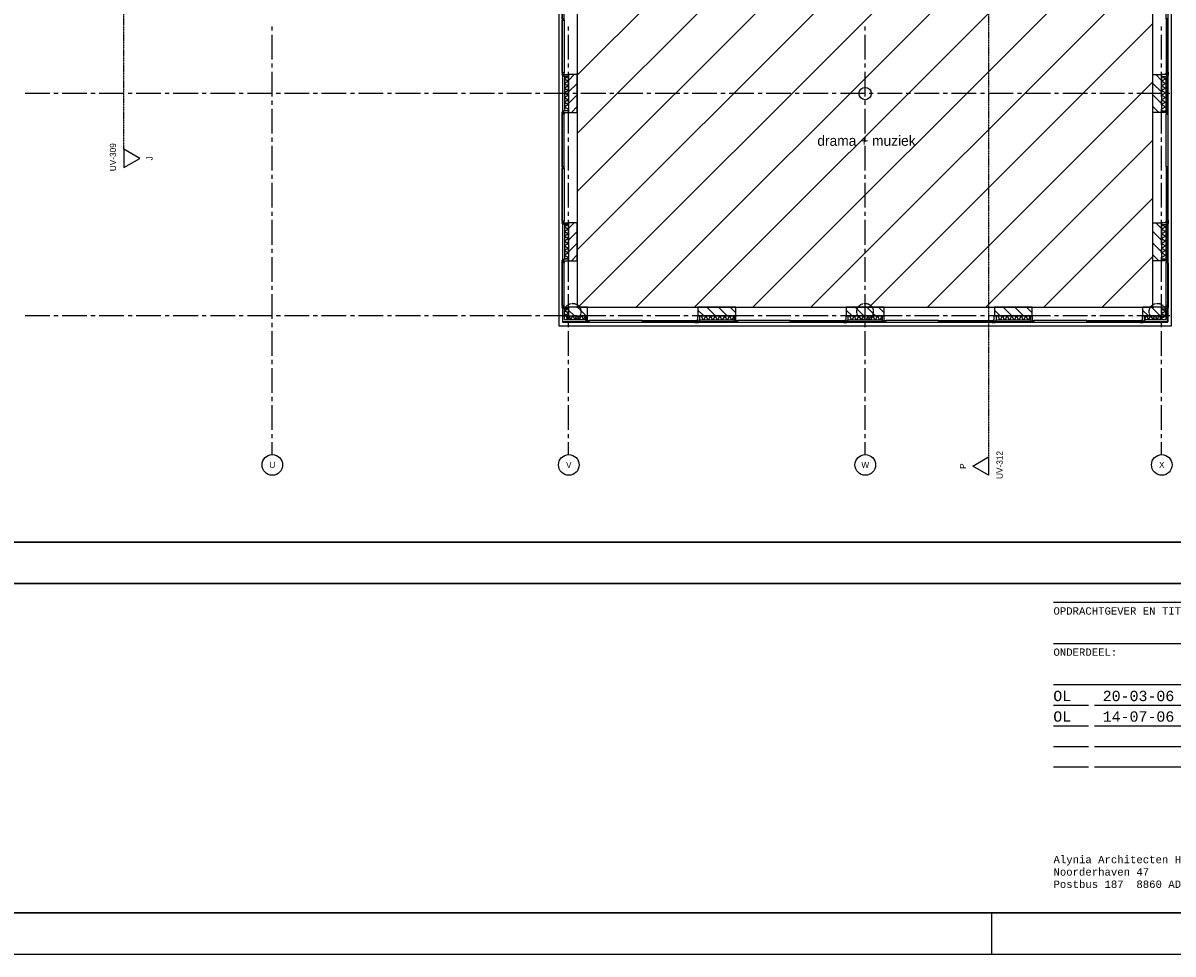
# Model space of a CAD drawing. Extents: x -66955 to 52345, y -20450 to 69550.
# Tile 107 of 132: x 7820 to 35748, y -20450 to 2165. Entities that reach past the tile are written whole.
import ezdxf
from ezdxf.enums import TextEntityAlignment as Align

# ---------------------------------------------------------------- set-up
doc = ezdxf.new("R2010")
doc.units = 0
doc.header["$MEASUREMENT"] = 0
doc.linetypes.add('DASHED', pattern=[0.75, 0.5, -0.25])
doc.linetypes.add('HIDDEN', pattern=[0.375, 0.25, -0.125])
for name, color, linetype in [('-01-', 7, 'CONTINUOUS'), ('-E2-', 7, 'CONTINUOUS'), ('STRAMIEN--01-', 7, 'CONTINUOUS'), ('STRAMIEN--E3-', 7, 'CONTINUOUS'), ('STRAMIEN--E7-', 7, 'CONTINUOUS'), ('VERD1$--11-', 7, 'CONTINUOUS'), ('VERD1$--21-', 7, 'CONTINUOUS'), ('VERD1$--22-', 7, 'CONTINUOUS'), ('VERD1$--28-', 7, 'CONTINUOUS'), ('VERD1$--31-', 7, 'CONTINUOUS')]:
    doc.layers.add(name, color=color, linetype=linetype)
doc.styles.add('MONOTXT', font='MONOTXT', dxfattribs={"height": 0.2})
doc.styles.add('txt', font='TXT', dxfattribs={"height": 0.2})

# ---------------------------------------------------------------- blocks, each defined once
blk = doc.blocks.new('*O2')
at = {"layer": '-E2-', "color": 7, "linetype": 'CONTINUOUS'}
for p, q in [((-90.37, 37.67), (89.63, 37.67)), ((-90.37, 27.67), (89.63, 27.67)), ((-90.37, 17.67), (89.63, 17.67)), ((-90.37, 12.67), (-81.87, 12.67)), ((-80.37, 12.67), (-54.37, 12.67)), ((-52.87, 12.67), (-44.37, 12.67)), ((-42.87, 12.67), (-15.37, 12.67)), ((-90.37, 7.67), (-81.87, 7.67)), ((-80.37, 7.67), (-54.37, 7.67)), ((-52.87, 7.67), (-44.37, 7.67)), ((-42.87, 7.67), (-15.37, 7.67)), ((14.63, 7.67), (36.13, 7.67)), ((37.63, 7.67), (89.63, 7.67)), ((-90.37, 2.67), (-81.87, 2.67)), ((-80.37, 2.67), (-54.37, 2.67)), ((-52.87, 2.67), (-44.37, 2.67)), ((-42.87, 2.67), (-15.37, 2.67)), ((-90.37, -2.33), (-81.87, -2.33)), ((-80.37, -2.33), (-54.37, -2.33)), ((-52.87, -2.33), (-44.37, -2.33)), ((-42.87, -2.33), (-15.37, -2.33)), ((14.63, -2.33), (36.13, -2.33)), ((37.63, -2.33), (89.63, -2.33)), ((-15.1, -37.76), (14.4, -37.76))]:
    blk.add_line(p, q, dxfattribs=at)
for points in [[(-4.6, 3.41), (-4.6, 12.29), (-8.85, 12.29), (-8.85, 3.41)], [(-3.35, 4.26), (-3.35, 12.29), (2.65, 12.29), (2.65, 4.26)], [(3.9, 3.41), (3.9, 12.29), (8.15, 12.29), (8.15, 3.41)]]:
    blk.add_lwpolyline(points, dxfattribs=at)
at = {"layer": '-E2-', "color": 252, "linetype": 'CONTINUOUS'}
blk.add_lwpolyline([(-0.35, -7.24), (-7.6, 0.01), (6.9, 0.01)], close=True, dxfattribs=at)
at = {"layer": '-E2-', "color": 7, "linetype": 'CONTINUOUS'}
for points in [[(-54.61, -13.43), (-54.05, -14.74), (-53.71, -14.72), (-53.37, -14.74), (-53.69, -13.99), (-55.08, -10.73), (-55.2, -10.73), (-56.84, -13.93), (-57.25, -14.74), (-56.95, -14.74), (-56.28, -13.43)], [(-49.25, -14.49), (-49.35, -14.39), (-49.36, -14.09), (-49.36, -10.81), (-49.99, -10.81), (-49.99, -14.08), (-49.99, -14.74), (-47.3, -14.74), (-47.3, -14.29)], [(-40.61, -10.81), (-41.15, -11.6), (-41.98, -12.81), (-43.46, -10.81), (-44.21, -10.81), (-43.71, -11.48), (-42.48, -13.15), (-42.48, -14.74), (-41.84, -14.74), (-41.84, -13.06), (-40.3, -10.81)], [(-36.97, -10.81), (-36.97, -14.74), (-36.69, -14.74), (-36.69, -11.68), (-33.81, -14.8), (-33.69, -14.8), (-33.69, -11.46), (-33.69, -10.89), (-33.69, -10.81), (-33.97, -10.81), (-33.97, -10.89), (-33.97, -11.46), (-33.97, -13.84), (-36.69, -10.81)], [(-29.46, -14.74), (-29.49, -12.78), (-29.46, -10.81), (-30.09, -10.81), (-30.06, -12.78), (-30.09, -14.74)], [(-23.5, -13.43), (-22.94, -14.74), (-22.6, -14.72), (-22.26, -14.74), (-22.58, -13.99), (-23.97, -10.73), (-24.09, -10.73), (-25.72, -13.93), (-26.13, -14.74), (-25.84, -14.74), (-25.17, -13.43)], [(-4.61, -13.43), (-4.05, -14.74), (-3.71, -14.72), (-3.37, -14.74), (-3.69, -13.99), (-5.08, -10.73), (-5.2, -10.73), (-6.84, -13.93), (-7.25, -14.74), (-6.95, -14.74), (-6.28, -13.43)], [(3.31, -14.74), (2.65, -13.92), (1.73, -12.8), (2.22, -12.65), (2.56, -12.43), (2.76, -12.14), (2.82, -11.81), (2.76, -11.49), (2.59, -11.23), (2.33, -11.03), (2.02, -10.9), (1.59, -10.83), (0.98, -10.81), (0, -10.81), (0, -14.74), (0.64, -14.74), (0.64, -12.94), (0.74, -12.94), (0.83, -12.94), (1.09, -12.94), (2.58, -14.74)], [(0.64, -12.77), (0.64, -11.05), (1.15, -10.97), (1.54, -11.03), (1.84, -11.22), (2.03, -11.5), (2.1, -11.86), (2.01, -12.22), (1.78, -12.52), (1.38, -12.71), (0.82, -12.77), (0.75, -12.77)], [(9.71, -11.15), (9.35, -10.97), (9.16, -10.91), (8.7, -10.77), (8.24, -10.73), (7.67, -10.79), (7.14, -11), (6.69, -11.32), (6.35, -11.76), (6.14, -12.27), (6.07, -12.83), (6.09, -13.19), (6.17, -13.51), (6.31, -13.82), (6.5, -14.1), (6.82, -14.41), (7.19, -14.64), (7.63, -14.77), (8.13, -14.82), (8.68, -14.76), (9.14, -14.6), (9.53, -14.35), (9.71, -14.16), (9.74, -13.89), (9.42, -14.2), (9.1, -14.42), (8.76, -14.54), (8.37, -14.57), (7.92, -14.52), (7.53, -14.36), (7.21, -14.11), (6.98, -13.76), (6.84, -13.33), (6.79, -12.82), (6.84, -12.22), (6.99, -11.73), (7.22, -11.35), (7.53, -11.09), (7.89, -10.94), (8.29, -10.89), (8.76, -10.96), (9.15, -11.16), (9.47, -11.51), (9.62, -11.67)], [(13.67, -12.69), (13.68, -10.81), (13.04, -10.81), (13.04, -14.74), (13.68, -14.74), (13.67, -12.85), (15.77, -12.85), (15.76, -14.74), (16.41, -14.74), (16.4, -10.81), (15.76, -10.81), (15.77, -12.69)], [(20.55, -14.74), (20.52, -12.78), (20.55, -10.81), (19.92, -10.81), (19.95, -12.78), (19.92, -14.74)], [(27.24, -10.81), (23.88, -10.81), (23.85, -11.14), (25.25, -10.97), (25.24, -14.74), (25.88, -14.74), (25.88, -10.97), (27.27, -11.14)], [(31.03, -10.97), (33.06, -11.11), (33.03, -10.81), (30.39, -10.81), (30.39, -14.74), (33.11, -14.74), (33.15, -14.39), (31.14, -14.54), (31.05, -14.44), (31.03, -14.12), (31.03, -12.77), (33.06, -12.83), (33.06, -12.54), (32.23, -12.58), (31.03, -12.61)], [(39.73, -11.15), (39.37, -10.97), (39.18, -10.91), (38.72, -10.77), (38.27, -10.73), (37.69, -10.79), (37.17, -11), (36.72, -11.32), (36.38, -11.76), (36.16, -12.27), (36.09, -12.83), (36.11, -13.19), (36.2, -13.51), (36.33, -13.82), (36.52, -14.1), (36.84, -14.41), (37.22, -14.64), (37.65, -14.77), (38.15, -14.82), (38.7, -14.76), (39.16, -14.6), (39.55, -14.35), (39.73, -14.16), (39.76, -13.89), (39.45, -14.2), (39.12, -14.42), (38.78, -14.54), (38.39, -14.57), (37.95, -14.52), (37.55, -14.36), (37.23, -14.11), (37, -13.76), (36.86, -13.33), (36.82, -12.82), (36.86, -12.22), (37.01, -11.73), (37.24, -11.35), (37.55, -11.09), (37.91, -10.94), (38.31, -10.89), (38.78, -10.96), (39.17, -11.16), (39.49, -11.51), (39.64, -11.67)], [(46.05, -10.81), (42.7, -10.81), (42.66, -11.14), (44.06, -10.97), (44.05, -14.74), (44.69, -14.74), (44.7, -10.97), (46.08, -11.14)], [(49.84, -10.97), (51.87, -11.11), (51.85, -10.81), (49.2, -10.81), (49.2, -14.74), (51.93, -14.74), (51.96, -14.39), (49.96, -14.54), (49.87, -14.44), (49.84, -14.12), (49.84, -12.77), (51.87, -12.83), (51.87, -12.54), (51.04, -12.58), (49.84, -12.61)], [(55.36, -10.81), (55.36, -14.74), (55.63, -14.74), (55.63, -11.68), (58.52, -14.8), (58.63, -14.8), (58.63, -11.46), (58.63, -10.89), (58.63, -10.81), (58.36, -10.81), (58.36, -10.89), (58.36, -11.46), (58.36, -13.84), (55.63, -10.81)], [(-54.68, -13.26), (-56.2, -13.26), (-55.37, -11.69)], [(-23.57, -13.26), (-25.09, -13.26), (-24.26, -11.69)], [(-4.68, -13.26), (-6.2, -13.26), (-5.37, -11.69)], [(-0.35, -18.24), (-7.6, -25.49), (6.9, -25.49)]]:
    blk.add_lwpolyline(points, close=True, dxfattribs=at)
at = {"layer": '-E2-', "color": 252, "linetype": 'CONTINUOUS'}
for points in [[(-4.6, -28.89), (-4.6, -37.76), (-8.85, -37.76), (-8.85, -28.89)], [(-3.35, -29.74), (-3.35, -37.76), (2.65, -37.76), (2.65, -29.74)], [(3.9, -28.89), (3.9, -37.76), (8.15, -37.76), (8.15, -28.89)]]:
    blk.add_lwpolyline(points, dxfattribs=at)
at = {"layer": '-E2-', "color": 7, "linetype": 'CONTINUOUS'}
for centre, major_axis, start_param, end_param in [((-6.73, 3.41), (-2.12, 0), 0, 3.141591), ((-0.35, 4.26), (3, 0), 3.141593, 0), ((6.02, 3.41), (2.12, 0), 3.141595, 0), ((-15.1, -13.48), (0.75, 0), 0, 6.283175)]:
    blk.add_ellipse(centre, major_axis=major_axis, ratio=0.999983, start_param=start_param, end_param=end_param, dxfattribs=at)
at = {"layer": '-E2-', "color": 252, "linetype": 'CONTINUOUS'}
for centre, major_axis, start_param, end_param in [((-6.73, -28.88), (-2.12, 0), 3.141595, 0), ((-0.35, -29.73), (3, 0), 0, 3.141593), ((6.02, -28.88), (2.12, 0), 0, 3.141591)]:
    blk.add_ellipse(centre, major_axis=major_axis, ratio=0.999983, start_param=start_param, end_param=end_param, dxfattribs=at)
at = {"layer": '-E2-', "color": 7, "linetype": 'CONTINUOUS', "style": 'MONOTXT'}
for s, p in [('OPDRACHTGEVER EN TITEL:', (-90.37, 34.67)), ('ONDERDEEL:', (-90.37, 24.67)), ('FORMAAT:', (14.63, 14.67)), ('PROJEKTNO.:', (37.63, 14.67)), ('SCHAAL:', (14.63, 4.67)), ('BLADNO.:', (37.63, 4.67)), ('Alynia Architecten Harlingen bv BNA', (-90.37, -25.71)), ('Noorderhaven 47', (-90.37, -28.71)), ('Postbus 187  8860 AD Harlingen', (-90.37, -31.71))]:
    blk.add_text(s, height=1.79, dxfattribs=at).set_placement(p)
blk.add_text('Telefoon: 0517-413333', height=1.79, dxfattribs=at).set_placement((89.62, -25.71), align=Align.RIGHT)
for tag, height in [('TAG180', 5), ('TAG190', 5), ('TAG240', 1.79), ('TAG250', 1.79), ('TAG260', 1.79), ('TAG270', 1.79), ('TAG280', 1.79), ('TAG290', 1.79), ('TAG300', 1.79), ('TAG310', 1.79), ('TAG00', 2.51), ('TAG10', 2.51), ('TAG20', 2.51), ('TAG30', 2.51), ('TAG40', 2.51), ('TAG50', 2.51), ('TAG60', 2.51), ('TAG70', 2.51), ('TAG80', 2.51), ('TAG90', 2.51), ('TAG100', 2.51), ('TAG110', 2.51), ('TAG120', 2.51), ('TAG130', 2.51), ('TAG140', 2.51), ('TAG150', 2.51), ('TAG200', 2.51), ('TAG210', 2.51), ('TAG220', 2.51), ('TAG230', 2.51), ('TAG160', 2.5), ('TAG170', 2.5)]:
    blk.add_attdef(tag, (0, 0), '', height=height, dxfattribs=at)
blk = doc.blocks.new('ASTEMP')
at = {"layer": '-E2-', "color": 7, "linetype": 'CONTINUOUS'}
ref = blk.add_blockref('*O2', (-94.63, 37.76), dxfattribs=at)
ref.add_attrib('TAG00', 'OL  ', (-185.04, 51.43), dxfattribs={"color": 7, "linetype": 'CONTINUOUS', "height": 2.51, "style": 'MONOTXT'})
ref.add_attrib('TAG10', '20-03-06', (-173.04, 51.43), dxfattribs={"color": 7, "linetype": 'CONTINUOUS', "height": 2.51, "style": 'MONOTXT'})
ref.add_attrib('TAG20', 'OL  ', (-185.04, 46.43), dxfattribs={"color": 7, "linetype": 'CONTINUOUS', "height": 2.51, "style": 'MONOTXT'})
ref.add_attrib('TAG30', '14-07-06', (-173.04, 46.43), dxfattribs={"color": 7, "linetype": 'CONTINUOUS', "height": 2.51, "style": 'MONOTXT'})
ref.add_attrib('TAG160', '1188x895 ', (-80.04, 47.69), dxfattribs={"color": 7, "linetype": 'CONTINUOUS', "height": 2.5, "style": 'MONOTXT'})
ref.add_attrib('TAG170', '1:100  ', (-80.04, 37.69), dxfattribs={"color": 7, "linetype": 'CONTINUOUS', "height": 2.5, "style": 'MONOTXT'})
ref.add_attrib('TAG180', '4985', (-37.29, 47.94), dxfattribs={"color": 7, "linetype": 'CONTINUOUS', "height": 5, "style": 'MONOTXT'})
ref.add_attrib('TAG190', 'UV-102b', (-37.29, 37.69), dxfattribs={"color": 7, "linetype": 'CONTINUOUS', "height": 5, "style": 'MONOTXT'})
ref.add_attrib('TAG200', '1e verdieping Friesland College                                       ', (-141.54, 57.43), dxfattribs={"color": 7, "linetype": 'CONTINUOUS', "height": 2.51, "style": 'MONOTXT'})
ref.add_attrib('TAG210', 'Sportstad Heerenveen                                         ', (-141.54, 67.26), dxfattribs={"color": 7, "linetype": 'CONTINUOUS', "height": 2.51, "style": 'MONOTXT'})
ref.add_attrib('TAG220', 'Sportstad Heerenveen bv                                               ', (-141.54, 71.76), dxfattribs={"color": 7, "linetype": 'CONTINUOUS', "height": 2.51, "style": 'MONOTXT'})
ref.add_attrib('TAG230', 'Bouwuitvoeringstekening                                   ', (-141.54, 61.76), dxfattribs={"color": 7, "linetype": 'CONTINUOUS', "height": 2.51, "style": 'MONOTXT'})
ref.add_attrib('TAG240', '0', (-151.5, 51.93), dxfattribs={"color": 7, "linetype": 'CONTINUOUS', "height": 1.79, "style": 'MONOTXT'})
ref.add_attrib('TAG250', '1', (-151.5, 46.93), dxfattribs={"color": 7, "linetype": 'CONTINUOUS', "height": 1.79, "style": 'MONOTXT'})
ref.add_attrib('TAG260', '2', (-151.5, 41.93), dxfattribs={"color": 7, "linetype": 'CONTINUOUS', "height": 1.79, "style": 'MONOTXT'})
ref.add_attrib('TAG270', '3', (-151.5, 36.93), dxfattribs={"color": 7, "linetype": 'CONTINUOUS', "height": 1.79, "style": 'MONOTXT'})
ref.add_attrib('TAG280', '4', (-114, 51.93), dxfattribs={"color": 7, "linetype": 'CONTINUOUS', "height": 1.79, "style": 'MONOTXT'})
ref.add_attrib('TAG290', '5', (-114, 46.93), dxfattribs={"color": 7, "linetype": 'CONTINUOUS', "height": 1.79, "style": 'MONOTXT'})
ref.add_attrib('TAG300', '6', (-114, 41.93), dxfattribs={"color": 7, "linetype": 'CONTINUOUS', "height": 1.79, "style": 'MONOTXT'})
ref.add_attrib('TAG310', '7', (-114, 36.93), dxfattribs={"color": 7, "linetype": 'CONTINUOUS', "height": 1.79, "style": 'MONOTXT'})
blk = doc.blocks.new('*O1')
at = {"layer": '-E2-', "color": 7, "linetype": 'CONTINUOUS'}
blk.add_line((-10500, -14850), (-10500, -13850), dxfattribs=at)
at = {"layer": '-E2-', "color": 7, "linetype": 'CONTINUOUS', "xscale": 100, "yscale": 100, "zscale": 100}
blk.add_blockref('ASTEMP', (9500, -13850), dxfattribs=at)
blk = doc.blocks.new('*O0')
at = {"layer": '-E2-', "color": 7, "linetype": 'CONTINUOUS'}
for points in [[(42000, -89500), (42000, 0), (-76800, 0), (-76800, -89500)], [(-75800, -1000), (41000, -1000), (41000, -79500), (-75800, -79500), (-75800, -1000)], [(41000, -1000), (-75800, -1000), (-75800, -79500), (41000, -79500)], [(-75800, -88500), (-75800, -80500), (41000, -80500), (41000, -88500), (-75800, -88500)], [(41000, -80500), (-75800, -80500), (-75800, -88500), (41000, -88500)]]:
    blk.add_lwpolyline(points, close=True, dxfattribs=at)
blk.add_blockref('*O1', (31500, -74650), dxfattribs=at)
blk = doc.blocks.new('A0100S')
at = {"layer": '-E2-', "color": 7, "linetype": 'CONTINUOUS'}
blk.add_blockref('*O0', (-42000, 89500), dxfattribs=at)
blk = doc.blocks.new('*O128')
at = {"layer": 'VERD1$--31-', "color": 7, "linetype": 'CONTINUOUS'}
for points in [[(53.5, 1382), (53.5, 1363), (75.5, 1363), (75.5, 1338), (-66.5, 1338), (-66.5, 1382)], [(92.5, 1277), (92.5, 1355), (87.5, 1355), (87.5, 1333), (42.5, 1333), (42.5, 1299), (87.5, 1299), (87.5, 1277)], [(42.5, 1299), (87.5, 1299), (87.5, 17), (42.5, 17)], [(83.5, 1333), (83.5, 1338), (53.5, 1338), (53.5, 1333)], [(87.5, 39), (92.5, 39), (92.5, 1277), (87.5, 1277)], [(92.5, -39), (92.5, 39), (87.5, 39), (87.5, 17), (42.5, 17), (42.5, -17), (87.5, -17), (87.5, -39)], [(87.5, -17), (42.5, -17), (42.5, -1299), (87.5, -1299)], [(87.5, -1277), (92.5, -1277), (92.5, -39), (87.5, -39)], [(53.5, -1382), (53.5, -1363), (75.5, -1363), (75.5, -1338), (-66.5, -1338), (-66.5, -1382)], [(92.5, -1277), (92.5, -1355), (87.5, -1355), (87.5, -1333), (42.5, -1333), (42.5, -1299), (87.5, -1299), (87.5, -1277)], [(83.5, -1333), (83.5, -1338), (53.5, -1338), (53.5, -1333)]]:
    blk.add_lwpolyline(points, close=True, dxfattribs=at)
blk = doc.blocks.new('MERKKF')
at = {"layer": 'VERD1$--31-', "color": 7, "linetype": 'CONTINUOUS'}
blk.add_blockref('*O128', (276.5, -1800), dxfattribs=at)
blk = doc.blocks.new('*O130')
at = {"layer": 'VERD1$--31-', "color": 7, "linetype": 'CONTINUOUS'}
for points in [[(53.5, 52.5), (53.5, 33.5), (75.5, 33.5), (75.5, 8.5), (-66.5, 8.5), (-66.5, 52.5)], [(92.5, -52.5), (92.5, 25.5), (87.5, 25.5), (87.5, 3.5), (42.5, 3.5), (42.5, -30.5), (87.5, -30.5), (87.5, -52.5)], [(83.5, 3.5), (83.5, 8.5), (53.5, 8.5), (53.5, 3.5)]]:
    blk.add_lwpolyline(points, close=True, dxfattribs=at)
blk = doc.blocks.new('*O131')
at = {"layer": 'VERD1$--31-', "color": 7, "linetype": 'CONTINUOUS'}
for points in [[(92.5, 52.5), (92.5, -25.5), (87.5, -25.5), (87.5, -3.5), (42.5, -3.5), (42.5, 30.5), (87.5, 30.5), (87.5, 52.5)], [(53.5, -52.5), (53.5, -33.5), (75.5, -33.5), (75.5, -8.5), (-66.5, -8.5), (-66.5, -52.5)], [(83.5, -3.5), (83.5, -8.5), (53.5, -8.5), (53.5, -3.5)]]:
    blk.add_lwpolyline(points, close=True, dxfattribs=at)
blk = doc.blocks.new('*O129')
at = {"layer": 'VERD1$--31-', "color": 7, "linetype": 'CONTINUOUS'}
for points in [[(87.5, -524), (42.5, -524), (42.5, 524), (87.5, 524)], [(87.5, 502), (92.5, 502), (92.5, -502), (87.5, -502)]]:
    blk.add_lwpolyline(points, close=True, dxfattribs=at)
for name, p in [('*O130', (0, 554.5)), ('*O131', (0, -554.5))]:
    blk.add_blockref(name, p, dxfattribs=at)
blk = doc.blocks.new('MERKLF')
at = {"layer": 'VERD1$--31-', "color": 7, "linetype": 'CONTINUOUS'}
blk.add_blockref('*O129', (-558.44, -1261.17), dxfattribs=at)
blk = doc.blocks.new('*O191')
at = {"layer": 'VERD1$--31-', "color": 7, "linetype": 'CONTINUOUS'}
for points in [[(-1382, -53.5), (-1363, -53.5), (-1363, -75.5), (-1338, -75.5), (-1338, 66.5), (-1382, 66.5)], [(1382, -53.5), (1363, -53.5), (1363, -75.5), (1338, -75.5), (1338, 66.5), (1382, 66.5)], [(-1277, -92.5), (-1355, -92.5), (-1355, -87.5), (-1333, -87.5), (-1333, -42.5), (-1299, -42.5), (-1299, -87.5), (-1277, -87.5)], [(-1333, -83.5), (-1338, -83.5), (-1338, -53.5), (-1333, -53.5)], [(-17, -87.5), (-17, -42.5), (-1299, -42.5), (-1299, -87.5)], [(-1277, -87.5), (-1277, -92.5), (-39, -92.5), (-39, -87.5)], [(-39, -92.5), (39, -92.5), (39, -87.5), (17, -87.5), (17, -42.5), (-17, -42.5), (-17, -87.5), (-39, -87.5)], [(1299, -42.5), (1299, -87.5), (17, -87.5), (17, -42.5)], [(39, -87.5), (39, -92.5), (1277, -92.5), (1277, -87.5)], [(1277, -92.5), (1355, -92.5), (1355, -87.5), (1333, -87.5), (1333, -42.5), (1299, -42.5), (1299, -87.5), (1277, -87.5)], [(1333, -83.5), (1338, -83.5), (1338, -53.5), (1333, -53.5)]]:
    blk.add_lwpolyline(points, close=True, dxfattribs=at)
blk = doc.blocks.new('MRKKFS')
at = {"layer": 'VERD1$--31-', "color": 7, "linetype": 'CONTINUOUS'}
blk.add_blockref('*O191', (1382, -66.5), dxfattribs=at)
blk = doc.blocks.new('*O262')
at = {"layer": 'STRAMIEN--E3-', "color": 251, "linetype": 'DASHED'}
blk.add_line((192, 7985), (192, -7542.12), dxfattribs=at)
at = {"layer": 'STRAMIEN--E3-', "color": 251, "linetype": 'CONTINUOUS'}
blk.add_lwpolyline([(-192, -7763.56), (192, -7542.12), (192, -7985)], close=True, dxfattribs=at)
blk = doc.blocks.new('*O261')
at = {"layer": 'STRAMIEN--E3-', "color": 251, "linetype": 'CONTINUOUS'}
blk.add_blockref('*O262', (-13, 73.28), dxfattribs=at)
at = {"layer": 'STRAMIEN--E3-', "color": 7, "linetype": 'DASHED', "style": 'txt'}
for s, p in [(' UV-312', (445, -7690.28)), ('P', (-445, -7690.28))]:
    blk.add_text(s, height=150, rotation=90, dxfattribs=at).set_placement(p, align=Align.MIDDLE)

msp = doc.modelspace()

# ---------------------------------------------------------------- linework, layer by layer
at = {"layer": 'STRAMIEN--E3-', "color": 251, "linetype": 'DASHED'}
msp.add_line((10270, -901.78), (10270, 29650), dxfattribs=at)
at = {"layer": 'STRAMIEN--E3-', "color": 251, "linetype": 'CONTINUOUS'}
msp.add_lwpolyline([(10654, -1123.22), (10270, -901.78), (10270, -1344.66)], close=True, dxfattribs=at)
at = {"layer": 'STRAMIEN--E7-', "color": 1, "linetype": 'CONTINUOUS'}
for p, q in [((13870, 1980), (13870, 2080)), ((21070, 1980), (21070, 2080)), ((28270, 1980), (28270, 2080)), ((35470, 1980), (35470, 2080)), ((13870, 1580), (13870, 1880)), ((21070, 1580), (21070, 1880)), ((28270, 1580), (28270, 1880)), ((35470, 1580), (35470, 1880)), ((13870, 1280), (13870, 1580)), ((21070, 1280), (21070, 1580)), ((28270, 1280), (28270, 1580)), ((35470, 1280), (35470, 1580)), ((13870, 1080), (13870, 1180)), ((21070, 1080), (21070, 1180)), ((28270, 1080), (28270, 1180)), ((35470, 1080), (35470, 1180)), ((13870, 680), (13870, 980)), ((21070, 680), (21070, 980)), ((28270, 680), (28270, 980)), ((35470, 680), (35470, 980)), ((13870, 380), (13870, 680)), ((21070, 380), (21070, 680)), ((28270, 380), (28270, 680)), ((35470, 380), (35470, 680)), ((8170, 450), (7870, 450)), ((8470, 450), (8170, 450)), ((8670, 450), (8570, 450)), ((9070, 450), (8770, 450)), ((9370, 450), (9070, 450)), ((9570, 450), (9470, 450)), ((9970, 450), (9670, 450)), ((10270, 450), (9970, 450)), ((10470, 450), (10370, 450)), ((10870, 450), (10570, 450)), ((11170, 450), (10870, 450)), ((11370, 450), (11270, 450)), ((11770, 450), (11470, 450)), ((12070, 450), (11770, 450)), ((12270, 450), (12170, 450)), ((12670, 450), (12370, 450)), ((12970, 450), (12670, 450)), ((13170, 450), (13070, 450)), ((13570, 450), (13270, 450)), ((13870, 450), (13570, 450)), ((13870, 180), (13870, 280)), ((14070, 450), (13970, 450)), ((14470, 450), (14170, 450)), ((14770, 450), (14470, 450)), ((14970, 450), (14870, 450)), ((15370, 450), (15070, 450)), ((15670, 450), (15370, 450)), ((15870, 450), (15770, 450)), ((16270, 450), (15970, 450)), ((16570, 450), (16270, 450)), ((16770, 450), (16670, 450)), ((17170, 450), (16870, 450)), ((17470, 450), (17170, 450)), ((17670, 450), (17570, 450)), ((18070, 450), (17770, 450)), ((18370, 450), (18070, 450)), ((18570, 450), (18470, 450)), ((18970, 450), (18670, 450)), ((19270, 450), (18970, 450)), ((19470, 450), (19370, 450)), ((19870, 450), (19570, 450)), ((20170, 450), (19870, 450)), ((20370, 450), (20270, 450)), ((20770, 450), (20470, 450)), ((21070, 450), (20770, 450)), ((21070, 180), (21070, 280)), ((21270, 450), (21170, 450)), ((21670, 450), (21370, 450)), ((21970, 450), (21670, 450)), ((22170, 450), (22070, 450)), ((22570, 450), (22270, 450)), ((22870, 450), (22570, 450)), ((23070, 450), (22970, 450)), ((23470, 450), (23170, 450)), ((23770, 450), (23470, 450)), ((23970, 450), (23870, 450)), ((24370, 450), (24070, 450)), ((24670, 450), (24370, 450)), ((24870, 450), (24770, 450)), ((25270, 450), (24970, 450)), ((25570, 450), (25270, 450)), ((25770, 450), (25670, 450)), ((26170, 450), (25870, 450)), ((26470, 450), (26170, 450)), ((26670, 450), (26570, 450)), ((27070, 450), (26770, 450)), ((27370, 450), (27070, 450)), ((27570, 450), (27470, 450)), ((27970, 450), (27670, 450)), ((28270, 450), (27970, 450)), ((28270, 180), (28270, 280)), ((28470, 450), (28370, 450)), ((28870, 450), (28570, 450)), ((29170, 450), (28870, 450)), ((29370, 450), (29270, 450)), ((29770, 450), (29470, 450)), ((30070, 450), (29770, 450)), ((30270, 450), (30170, 450)), ((30670, 450), (30370, 450)), ((30970, 450), (30670, 450)), ((31170, 450), (31070, 450)), ((31570, 450), (31270, 450)), ((31870, 450), (31570, 450)), ((32070, 450), (31970, 450)), ((32470, 450), (32170, 450)), ((32770, 450), (32470, 450)), ((32970, 450), (32870, 450)), ((33370, 450), (33070, 450)), ((33670, 450), (33370, 450)), ((33870, 450), (33770, 450)), ((34270, 450), (33970, 450)), ((34570, 450), (34270, 450)), ((34770, 450), (34670, 450)), ((35170, 450), (34870, 450)), ((35470, 450), (35170, 450)), ((35470, 180), (35470, 280)), ((35670, 450), (35570, 450)), ((13870, -220), (13870, 80)), ((21070, -220), (21070, 80)), ((28270, -220), (28270, 80)), ((35470, -220), (35470, 80)), ((13870, -520), (13870, -220)), ((21070, -520), (21070, -220)), ((28270, -520), (28270, -220)), ((35470, -520), (35470, -220)), ((13870, -720), (13870, -620)), ((13870, -1120), (13870, -820)), ((21070, -720), (21070, -620)), ((21070, -1120), (21070, -820)), ((28270, -720), (28270, -620)), ((28270, -1120), (28270, -820)), ((35470, -720), (35470, -620)), ((35470, -1120), (35470, -820)), ((13870, -1420), (13870, -1120)), ((21070, -1420), (21070, -1120)), ((28270, -1420), (28270, -1120)), ((35470, -1420), (35470, -1120)), ((13870, -1620), (13870, -1520)), ((21070, -1620), (21070, -1520)), ((28270, -1620), (28270, -1520)), ((35470, -1620), (35470, -1520)), ((13870, -2020), (13870, -1720)), ((21070, -2020), (21070, -1720)), ((28270, -2020), (28270, -1720)), ((35470, -2020), (35470, -1720)), ((13870, -2320), (13870, -2020)), ((21070, -2320), (21070, -2020)), ((28270, -2320), (28270, -2020)), ((35470, -2320), (35470, -2020)), ((13870, -2520), (13870, -2420)), ((21070, -2520), (21070, -2420)), ((28270, -2520), (28270, -2420)), ((35470, -2520), (35470, -2420)), ((13870, -2920), (13870, -2620)), ((21070, -2920), (21070, -2620)), ((28270, -2920), (28270, -2620)), ((35470, -2920), (35470, -2620)), ((13870, -3220), (13870, -2920)), ((21070, -3220), (21070, -2920)), ((28270, -3220), (28270, -2920)), ((35470, -3220), (35470, -2920)), ((13870, -3420), (13870, -3320)), ((21070, -3420), (21070, -3320)), ((28270, -3420), (28270, -3320)), ((35470, -3420), (35470, -3320)), ((13870, -3820), (13870, -3520)), ((21070, -3820), (21070, -3520)), ((28270, -3820), (28270, -3520)), ((35470, -3820), (35470, -3520)), ((13870, -4120), (13870, -3820)), ((21070, -4120), (21070, -3820)), ((28270, -4120), (28270, -3820)), ((35470, -4120), (35470, -3820)), ((13870, -4320), (13870, -4220)), ((13870, -4720), (13870, -4420)), ((21070, -4320), (21070, -4220)), ((21070, -4720), (21070, -4420)), ((28270, -4320), (28270, -4220)), ((28270, -4720), (28270, -4420)), ((35470, -4320), (35470, -4220)), ((35470, -4720), (35470, -4420)), ((13870, -5020), (13870, -4720)), ((21070, -5020), (21070, -4720)), ((28270, -5020), (28270, -4720)), ((35470, -5020), (35470, -4720)), ((8170, -4950), (7870, -4950)), ((8470, -4950), (8170, -4950)), ((8670, -4950), (8570, -4950)), ((9070, -4950), (8770, -4950)), ((9370, -4950), (9070, -4950)), ((9570, -4950), (9470, -4950)), ((9970, -4950), (9670, -4950)), ((10270, -4950), (9970, -4950)), ((10470, -4950), (10370, -4950)), ((10870, -4950), (10570, -4950)), ((11170, -4950), (10870, -4950)), ((11370, -4950), (11270, -4950)), ((11770, -4950), (11470, -4950)), ((12070, -4950), (11770, -4950)), ((12270, -4950), (12170, -4950)), ((12670, -4950), (12370, -4950)), ((12970, -4950), (12670, -4950)), ((13170, -4950), (13070, -4950)), ((13570, -4950), (13270, -4950)), ((13870, -4950), (13570, -4950)), ((14070, -4950), (13970, -4950)), ((14470, -4950), (14170, -4950)), ((14770, -4950), (14470, -4950)), ((14970, -4950), (14870, -4950)), ((15370, -4950), (15070, -4950)), ((15670, -4950), (15370, -4950)), ((15870, -4950), (15770, -4950)), ((16270, -4950), (15970, -4950)), ((16570, -4950), (16270, -4950)), ((16770, -4950), (16670, -4950)), ((17170, -4950), (16870, -4950)), ((17470, -4950), (17170, -4950)), ((17670, -4950), (17570, -4950)), ((18070, -4950), (17770, -4950)), ((18370, -4950), (18070, -4950)), ((18570, -4950), (18470, -4950)), ((18970, -4950), (18670, -4950)), ((19270, -4950), (18970, -4950)), ((19470, -4950), (19370, -4950)), ((19870, -4950), (19570, -4950)), ((20170, -4950), (19870, -4950)), ((20370, -4950), (20270, -4950)), ((20770, -4950), (20470, -4950)), ((21070, -4950), (20770, -4950)), ((21270, -4950), (21170, -4950)), ((21670, -4950), (21370, -4950)), ((21970, -4950), (21670, -4950)), ((22170, -4950), (22070, -4950)), ((22570, -4950), (22270, -4950)), ((22870, -4950), (22570, -4950)), ((23070, -4950), (22970, -4950)), ((23470, -4950), (23170, -4950)), ((23770, -4950), (23470, -4950)), ((23970, -4950), (23870, -4950)), ((24370, -4950), (24070, -4950)), ((24670, -4950), (24370, -4950)), ((24870, -4950), (24770, -4950)), ((25270, -4950), (24970, -4950)), ((25570, -4950), (25270, -4950)), ((25770, -4950), (25670, -4950)), ((26170, -4950), (25870, -4950)), ((26470, -4950), (26170, -4950)), ((26670, -4950), (26570, -4950)), ((27070, -4950), (26770, -4950)), ((27370, -4950), (27070, -4950)), ((27570, -4950), (27470, -4950)), ((27970, -4950), (27670, -4950)), ((28270, -4950), (27970, -4950)), ((28470, -4950), (28370, -4950)), ((28870, -4950), (28570, -4950)), ((29170, -4950), (28870, -4950)), ((29370, -4950), (29270, -4950)), ((29770, -4950), (29470, -4950)), ((30070, -4950), (29770, -4950)), ((30270, -4950), (30170, -4950)), ((30670, -4950), (30370, -4950)), ((30970, -4950), (30670, -4950)), ((31170, -4950), (31070, -4950)), ((31570, -4950), (31270, -4950)), ((31870, -4950), (31570, -4950)), ((32070, -4950), (31970, -4950)), ((32470, -4950), (32170, -4950)), ((32770, -4950), (32470, -4950)), ((32970, -4950), (32870, -4950)), ((33370, -4950), (33070, -4950)), ((33670, -4950), (33370, -4950)), ((33870, -4950), (33770, -4950)), ((34270, -4950), (33970, -4950)), ((34570, -4950), (34270, -4950)), ((34770, -4950), (34670, -4950)), ((35170, -4950), (34870, -4950)), ((35470, -4950), (35170, -4950)), ((35670, -4950), (35570, -4950)), ((13870, -5220), (13870, -5120)), ((21070, -5220), (21070, -5120)), ((28270, -5220), (28270, -5120)), ((35470, -5220), (35470, -5120)), ((13870, -5620), (13870, -5320)), ((21070, -5620), (21070, -5320)), ((28270, -5620), (28270, -5320)), ((35470, -5620), (35470, -5320)), ((13870, -5920), (13870, -5620)), ((21070, -5920), (21070, -5620)), ((28270, -5920), (28270, -5620)), ((35470, -5920), (35470, -5620)), ((13870, -6120), (13870, -6020)), ((21070, -6120), (21070, -6020)), ((28270, -6120), (28270, -6020)), ((35470, -6120), (35470, -6020)), ((13870, -6520), (13870, -6220)), ((21070, -6520), (21070, -6220)), ((28270, -6520), (28270, -6220)), ((35470, -6520), (35470, -6220)), ((13870, -6820), (13870, -6520)), ((21070, -6820), (21070, -6520)), ((28270, -6820), (28270, -6520)), ((35470, -6820), (35470, -6520)), ((13870, -7020), (13870, -6920)), ((21070, -7020), (21070, -6920)), ((28270, -7020), (28270, -6920)), ((35470, -7020), (35470, -6920)), ((13870, -7420), (13870, -7120)), ((21070, -7420), (21070, -7120)), ((28270, -7420), (28270, -7120)), ((35470, -7420), (35470, -7120)), ((13870, -7720), (13870, -7420)), ((21070, -7720), (21070, -7420)), ((28270, -7720), (28270, -7420)), ((35470, -7720), (35470, -7420)), ((13870, -7920), (13870, -7820)), ((13870, -8320), (13870, -8020)), ((21070, -7920), (21070, -7820)), ((21070, -8320), (21070, -8020)), ((28270, -7920), (28270, -7820)), ((28270, -8320), (28270, -8020)), ((35470, -7920), (35470, -7820)), ((35470, -8320), (35470, -8020))]:
    msp.add_line(p, q, dxfattribs=at)
for centre in [(13875, -8570), (21075, -8570), (28275, -8570), (35475, -8570)]:
    msp.add_circle(centre, 250.05, dxfattribs=at)
at = {"layer": 'VERD1$--11-', "color": 1, "linetype": 'CONTINUOUS'}
for p, q in [((21280, 897.3), (35132.7, 14750)), ((21280, -516.91), (35260, 13463.09)), ((21280, -1931.13), (35260, 12048.87)), ((21280, -3345.34), (35260, 10634.66)), ((21299.55, -4740), (35260, 9220.45)), ((22713.77, -4740), (35260, 7806.23)), ((24127.98, -4740), (35260, 6392.02)), ((25542.19, -4740), (35260, 4977.81)), ((26956.41, -4740), (35260, 3563.59)), ((28370.62, -4740), (35260, 2149.38)), ((29784.83, -4740), (35260, 735.17)), ((31199.05, -4740), (35260, -679.05)), ((32613.26, -4740), (35260, -2093.26)), ((34027.47, -4740), (35260, -3507.47))]:
    msp.add_line(p, q, dxfattribs=at)
at = {"layer": 'VERD1$--21-', "color": 7, "linetype": 'CONTINUOUS'}
for p, q in [((21208.31, 910), (21070, 771.69)), ((35331.69, 910), (35470, 771.69)), ((21280, 698.84), (21070, 488.84)), ((35260, 698.84), (35470, 488.84)), ((21280, 416), (21070, 206)), ((35260, 416), (35470, 206)), ((21280, 133.16), (21136.84, -10)), ((35260, 133.16), (35403.16, -10)), ((21208.31, -2690), (21070, -2828.31)), ((35331.69, -2690), (35470, -2828.31)), ((21280, -2901.16), (21070, -3111.16)), ((35260, -2901.16), (35470, -3111.16)), ((21280, -3184), (21070, -3394)), ((35260, -3184), (35470, -3394)), ((21280, -3466.84), (21136.84, -3610)), ((35260, -3466.84), (35403.16, -3610)), ((21496, -4950), (21286, -4740)), ((24636, -4950), (24426, -4740)), ((24918.84, -4950), (24708.84, -4740)), ((25130, -4878.31), (24991.69, -4740)), ((28236, -4950), (28026, -4740)), ((28518.84, -4950), (28308.84, -4740)), ((28730, -4878.31), (28591.69, -4740)), ((31836, -4950), (31626, -4740)), ((32118.84, -4950), (31908.84, -4740)), ((32330, -4878.31), (32191.69, -4740)), ((35436, -4950), (35226, -4740)), ((21070, -4782), (20970, -4782)), ((21213.16, -4950), (21070, -4806.84)), ((21070, -4950), (21488, -4950)), ((21488, -5040), (21488, -4950)), ((24353.16, -4950), (24210, -4806.84)), ((27953.16, -4950), (27810, -4806.84)), ((31553.16, -4950), (31410, -4806.84)), ((35153.16, -4950), (35010, -4806.84)), ((35051.99, -4950), (35470, -4950)), ((35051.99, -5040), (35051.99, -4950)), ((20970, -5040), (21488, -5040)), ((35051.99, -5040), (35570, -5040))]:
    msp.add_line(p, q, dxfattribs=at)
for points in [[(21280, -10), (21280, 910), (21070, 910), (21070, -10)], [(35260, -10), (35260, 910), (35470, 910), (35470, -10)], [(21280, -3610), (21280, -2690), (21070, -2690), (21070, -3610)], [(35260, -3610), (35260, -2690), (35470, -2690), (35470, -3610)], [(21070, -4950), (21530, -4950), (21530, -4740), (21070, -4740)], [(24210, -4950), (25130, -4950), (25130, -4740), (24210, -4740)], [(27810, -4950), (28730, -4950), (28730, -4740), (27810, -4740)], [(31410, -4950), (32330, -4950), (32330, -4740), (31410, -4740)], [(35010, -4950), (35470, -4950), (35470, -4740), (35010, -4740)]]:
    msp.add_lwpolyline(points, close=True, dxfattribs=at)
for points in [[(21020, -5040), (21071.3, -4950), (21122.6, -5040)], [(21122.6, -5040), (21173.9, -4950), (21225.2, -5040)], [(21225.2, -5040), (21276.5, -4950), (21327.8, -5040)], [(21327.8, -5040), (21379.1, -4950), (21430.4, -5040)], [(21430.4, -5040), (21481.7, -4950), (21488, -4960.8)], [(35051.99, -5040), (35103.29, -4950), (35154.59, -5040)], [(35154.59, -5040), (35205.89, -4950), (35257.19, -5040)], [(35257.19, -5040), (35308.49, -4950), (35359.79, -5040)], [(35359.79, -5040), (35411.09, -4950), (35462.39, -5040)], [(35462.39, -5040), (35513.69, -4950), (35519.99, -4960.8)]]:
    msp.add_lwpolyline(points, dxfattribs=at)
at = {"layer": 'VERD1$--22-', "color": 7, "linetype": 'CONTINUOUS'}
for p, q in [((35260, -4740), (35260, 60538)), ((21280, 7198.01), (21280, -4740)), ((20970, 868), (20970, 32.01)), ((21070, 868), (20970, 868)), ((21070, 868), (21070, 32.01)), ((35470, 868), (35470, 32.01)), ((35470, 868), (35570, 868)), ((35570, 868), (35570, 32.01)), ((21070, 32.01), (20970, 32.01)), ((35470, 32.01), (35570, 32.01)), ((20970, -2731.99), (20970, -3567.99)), ((21070, -2731.99), (20970, -2731.99)), ((21070, -2731.99), (21070, -3567.99)), ((35470, -2731.99), (35470, -3567.99)), ((35470, -2731.99), (35570, -2731.99)), ((35570, -2731.99), (35570, -3567.99)), ((21070, -3567.99), (20970, -3567.99)), ((35470, -3567.99), (35570, -3567.99)), ((21270, -4740), (35270, -4740)), ((20970, -5040), (20970, -4782)), ((21070, -4950), (21070, -4782)), ((25088, -4950), (24252, -4950)), ((24252, -4950), (24252, -5050)), ((25088, -4950), (25088, -5050)), ((28687.99, -4950), (27852, -4950)), ((27852, -4950), (27852, -5050)), ((28687.99, -4950), (28687.99, -5050)), ((32287.99, -4950), (31451.99, -4950)), ((31451.99, -4950), (31451.99, -5050)), ((32287.99, -4950), (32287.99, -5050)), ((35470, -4782), (35470, -4950)), ((35470, -4782), (35570, -4782)), ((35570, -4782), (35570, -5040)), ((25088, -5050), (24252, -5050)), ((28687.99, -5050), (27852, -5050)), ((32287.99, -5050), (31451.99, -5050))]:
    msp.add_line(p, q, dxfattribs=at)
msp.add_lwpolyline([(35710, 65490), (20830, 65490), (20830, -5190), (35710, -5190)], close=True, dxfattribs=at)
for points in [[(21070, 868), (20970, 811), (21070, 754)], [(35470, 868), (35570, 811), (35470, 754)], [(21070, 754), (20970, 697), (21070, 640)], [(21070, 640), (20970, 583), (21070, 526)], [(35470, 754), (35570, 697), (35470, 640)], [(35470, 640), (35570, 583), (35470, 526)], [(21070, 526), (20970, 469), (21070, 412)], [(21070, 412), (20970, 355), (21070, 298)], [(21070, 298), (20970, 241), (21070, 184)], [(35470, 526), (35570, 469), (35470, 412)], [(35470, 412), (35570, 355), (35470, 298)], [(35470, 298), (35570, 241), (35470, 184)], [(21070, 184), (20970, 127), (21070, 70)], [(35470, 184), (35570, 127), (35470, 70)], [(21070, -2731.99), (20970, -2788.99), (21070, -2845.99)], [(35470, -2731.99), (35570, -2788.99), (35470, -2845.99)], [(21070, -2845.99), (20970, -2902.99), (21070, -2959.99)], [(21070, -2959.99), (20970, -3016.99), (21070, -3073.99)], [(35470, -2845.99), (35570, -2902.99), (35470, -2959.99)], [(35470, -2959.99), (35570, -3016.99), (35470, -3073.99)], [(21070, -3073.99), (20970, -3130.99), (21070, -3187.99)], [(21070, -3187.99), (20970, -3244.99), (21070, -3301.99)], [(21070, -3301.99), (20970, -3358.99), (21070, -3415.99)], [(35470, -3073.99), (35570, -3130.99), (35470, -3187.99)], [(35470, -3187.99), (35570, -3244.99), (35470, -3301.99)], [(35470, -3301.99), (35570, -3358.99), (35470, -3415.99)], [(21070, -3415.99), (20970, -3472.99), (21070, -3529.99)], [(35470, -3415.99), (35570, -3472.99), (35470, -3529.99)], [(21070, -4881), (20970, -4824), (21044, -4782)], [(21070, -4995), (20970, -4938), (21070, -4881)], [(24404, -4950), (24347, -5050), (24290, -4950)], [(24518, -4950), (24461, -5050), (24404, -4950)], [(24632, -4950), (24575, -5050), (24518, -4950)], [(24746, -4950), (24689, -5050), (24632, -4950)], [(24860, -4950), (24803, -5050), (24746, -4950)], [(24974, -4950), (24917, -5050), (24860, -4950)], [(25088, -4950), (25031, -5050), (24974, -4950)], [(28003.99, -4950), (27946.99, -5050), (27889.99, -4950)], [(28117.99, -4950), (28060.99, -5050), (28003.99, -4950)], [(28231.99, -4950), (28174.99, -5050), (28117.99, -4950)], [(28345.99, -4950), (28288.99, -5050), (28231.99, -4950)], [(28459.99, -4950), (28402.99, -5050), (28345.99, -4950)], [(28573.99, -4950), (28516.99, -5050), (28459.99, -4950)], [(28687.99, -4950), (28630.99, -5050), (28573.99, -4950)], [(31603.99, -4950), (31546.99, -5050), (31489.99, -4950)], [(31717.99, -4950), (31660.99, -5050), (31603.99, -4950)], [(31831.99, -4950), (31774.99, -5050), (31717.99, -4950)], [(31945.99, -4950), (31888.99, -5050), (31831.99, -4950)], [(32059.99, -4950), (32002.99, -5050), (31945.99, -4950)], [(32173.99, -4950), (32116.99, -5050), (32059.99, -4950)], [(32287.99, -4950), (32230.99, -5050), (32173.99, -4950)], [(35470, -4782), (35570, -4839), (35470, -4896)], [(35470, -4896), (35570, -4953), (35496, -4995)]]:
    msp.add_lwpolyline(points, dxfattribs=at)
at = {"layer": 'VERD1$--28-', "color": 7, "linetype": 'CONTINUOUS'}
msp.add_circle((28270, 450), 150, dxfattribs=at)
at = {"layer": 'VERD1$--28-', "color": 7, "linetype": 'HIDDEN'}
for centre in [(21170, -4845), (28270, -4845), (35370, -4845)]:
    msp.add_circle(centre, 200, dxfattribs=at)
at = {"layer": 'VERD1$--31-', "color": 7, "linetype": 'CONTINUOUS'}
for points in [[(20920, -12), (20928, -12), (20928, 912), (20920, 912)], [(35620, -12), (35612, -12), (35612, 912), (35620, 912)], [(20920, -3612), (20928, -3612), (20928, -2688), (20920, -2688)], [(35620, -3612), (35612, -3612), (35612, -2688), (35620, -2688)], [(20920, -5092), (20928, -5092), (20928, -4738), (20920, -4738)], [(35620, -5092), (35612, -5092), (35612, -4738), (35620, -4738)], [(21532, -5100), (21532, -5092), (20920, -5092), (20920, -5100)], [(25132, -5100), (25132, -5092), (24208, -5092), (24208, -5100)], [(28732, -5100), (28732, -5092), (27808, -5092), (27808, -5100)], [(32332, -5100), (32332, -5092), (31408, -5092), (31408, -5100)], [(35620, -5100), (35620, -5092), (35008, -5092), (35008, -5100)]]:
    msp.add_lwpolyline(points, close=True, dxfattribs=at)

# ---------------------------------------------------------------- block references
at = {"layer": '-E2-', "color": 7, "linetype": 'CONTINUOUS'}
msp.add_blockref('A0100S', (52345, -20450), dxfattribs=at)
at = {"layer": 'STRAMIEN--E3-', "color": 7, "linetype": 'DASHED'}
msp.add_blockref('*O261', (31091, -908.33), dxfattribs=at)
at = {"layer": 'VERD1$--31-', "color": 7, "linetype": 'CONTINUOUS', "rotation": 270}
for p in [(21070, 3632), (21070, 32)]:
    msp.add_blockref('MRKKFS', p, dxfattribs=at)
at = {"layer": 'VERD1$--31-', "color": 7, "linetype": 'CONTINUOUS'}
for name, p in [('MERKKF', (35260, 4050)), ('MERKKF', (35260, 450)), ('MERKLF', (36094.94, -2913.83))]:
    msp.add_blockref(name, p, dxfattribs=at)
at = {"layer": 'VERD1$--31-', "color": 7, "linetype": 'CONTINUOUS', "yscale": -1}
for name, p, rotation in [('MERKLF', (20445.06, -2913.83), 180), ('MRKKFS', (24252.01, -4950), 180), ('MRKKFS', (27852.01, -4950), 180), ('MERKKF', (28270, -4740), 270), ('MERKKF', (31870, -4740), 270)]:
    msp.add_blockref(name, p, dxfattribs=dict(at, rotation=rotation))

# ---------------------------------------------------------------- texts
at = {"layer": '-01-', "color": 7, "linetype": 'CONTINUOUS', "style": 'txt'}
msp.add_text('drama + muziek', height=250, dxfattribs=at).set_placement((28304, -689), align=Align.MIDDLE)
at = {"layer": 'STRAMIEN--01-', "color": 7, "linetype": 'CONTINUOUS', "style": 'txt'}
for s, p in [('U', (13875, -8570)), ('V', (21075, -8570)), ('W', (28275, -8570)), ('X', (35475, -8570))]:
    msp.add_text(s, height=150, dxfattribs=at).set_placement(p, align=Align.MIDDLE)
at = {"layer": 'STRAMIEN--E3-', "color": 7, "linetype": 'DASHED', "style": 'txt'}
for s, p in [(' UV-309', (10004, -1123.22)), ('J', (10894, -1123.22))]:
    msp.add_text(s, height=150, rotation=90, dxfattribs=at).set_placement(p, align=Align.MIDDLE)

doc.saveas('drawing.dxf')
